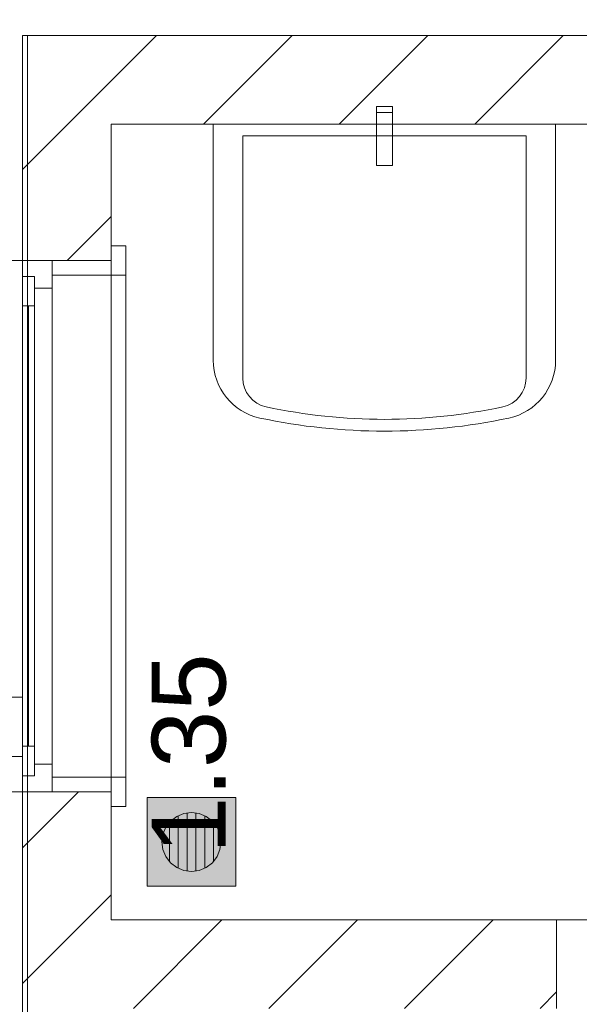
# Model space of a CAD drawing. Header units: millimetres. Extents: x 2826 to 3034, y 1533 to 1590.
# Tile 189 of 248: x 2986.028 to 2986.976, y 1580.618 to 1582.286. Entities that reach past the tile are written whole.
import ezdxf
from ezdxf.enums import TextEntityAlignment as Align

# ---------------------------------------------------------------- set-up
doc = ezdxf.new("R2010")
doc.units = ezdxf.units.MM
doc.set_wipeout_variables(frame=1)
doc.layers.add('_Caneta_No__220', color=7, linetype='Continuous', lineweight=15, true_color=0x8a8a8a)
doc.styles.add('ESTILO_GERADO_2', font='arial.ttf')
pattern_1 = [(45, (0.02328, 0.61931), (-0.1149048, 0.1149048), [])]

# ---------------------------------------------------------------- blocks, each defined once
blk = doc.blocks.new('A$Cdd268059')
at = {"layer": '_Caneta_No__220'}
h = blk.add_hatch(dxfattribs=at)
h.set_pattern_fill('TIJOLO_COMUM_0005', color=256, style=0, pattern_type=2)
h.set_pattern_definition(pattern_1)
h.paths.add_polyline_path([(0.8233, 10.2671), (0.9733, 10.2671), (0.8233, 10.4171)])
h = blk.add_hatch(dxfattribs=at)
h.set_pattern_fill('TIJOLO_COMUM_0005', color=256, style=0, pattern_type=2)
h.set_pattern_definition(pattern_1)
h.paths.add_polyline_path([(0.8233, 10.4171), (0.9733, 10.2671), (0.9733, 10.4171)])
h = blk.add_hatch(dxfattribs=at)
h.set_pattern_fill('TIJOLO_COMUM_0005', color=256, style=0, pattern_type=2)
h.set_pattern_definition(pattern_1)
h.paths.add_polyline_path([(0.9733, 10.4171), (0.9733, 10.2671), (4.5759, 10.2671), (4.5759, 10.4171)])
h = blk.add_hatch(dxfattribs=at)
h.set_pattern_fill('TIJOLO_COMUM_0005', color=256, style=0, pattern_type=2)
h.set_pattern_definition(pattern_1)
h.paths.add_polyline_path([(0.8233, 10.2671), (0.8233, 10.0362), (0.9733, 10.0362), (0.9733, 10.2671)])
h = blk.add_hatch(dxfattribs=at)
h.set_pattern_fill('TIJOLO_COMUM_0005', color=256, style=0, pattern_type=2)
h.set_pattern_definition(pattern_1)
h.paths.add_polyline_path([(0.9733, 9.1362), (0.8233, 9.1362), (0.8233, 8.2935), (0.9733, 8.2935)])
h = blk.add_hatch(color=256, dxfattribs=at)
h.paths.add_polyline_path([(1.1845, 9.1263), (1.0345, 9.1263), (1.0345, 8.9763), (1.1845, 8.9763)])
h.paths.add_polyline_path([(1.1095, 9.0013), (1.0966, 9.003), (1.0845, 9.008), (1.0742, 9.0159), (1.0662, 9.0263), (1.0612, 9.0384), (1.0595, 9.0513), (1.0612, 9.0642), (1.0662, 9.0763), (1.0742, 9.0867), (1.0845, 9.0946), (1.0966, 9.0996), (1.1095, 9.1013), (1.1225, 9.0996), (1.1345, 9.0946), (1.1449, 9.0867), (1.1528, 9.0763), (1.1578, 9.0642), (1.1595, 9.0513), (1.1578, 9.0384), (1.1528, 9.0263), (1.1449, 9.0159), (1.1345, 9.008), (1.1225, 9.003)], flags=0)
for points in [[(1.087, 9.007), (1.087, 9.0956), (1.0845, 9.0946), (1.0742, 9.0867), (1.072, 9.0839), (1.072, 9.0187), (1.0742, 9.0159), (1.0845, 9.008)], [(1.102, 9.1003), (1.0966, 9.0996), (1.087, 9.0956), (1.087, 9.007), (1.0966, 9.003), (1.102, 9.0023)], [(1.117, 9.1003), (1.1095, 9.1013), (1.102, 9.1003), (1.102, 9.0023), (1.1095, 9.0013), (1.117, 9.0023)], [(1.1225, 9.0996), (1.117, 9.1003), (1.117, 9.0023), (1.1225, 9.003), (1.132, 9.007), (1.132, 9.0956)], [(1.1345, 9.0946), (1.132, 9.0956), (1.132, 9.007), (1.1345, 9.008), (1.1449, 9.0159), (1.147, 9.0187), (1.147, 9.0839), (1.1449, 9.0867)], [(1.072, 9.0839), (1.0662, 9.0763), (1.0612, 9.0642), (1.0595, 9.0513), (1.0612, 9.0384), (1.0662, 9.0263), (1.072, 9.0187)], [(1.1528, 9.0763), (1.147, 9.0839), (1.147, 9.0187), (1.1528, 9.0263), (1.1578, 9.0384), (1.1595, 9.0513), (1.1578, 9.0642)]]:
    blk.add_hatch(color=256, dxfattribs=at).paths.add_polyline_path(points)
h = blk.add_hatch(dxfattribs=at)
h.set_pattern_fill('TIJOLO_COMUM_0005', color=256, style=0, pattern_type=2)
h.set_pattern_definition(pattern_1)
h.paths.add_polyline_path([(0.9733, 8.7693), (1.7282, 8.7693), (1.7282, 8.9193), (0.9733, 8.9193)])
for p, q in [((0.8233, 1.8193), (0.8233, 10.4171)), ((0.8233, 10.4171), (18.8463, 10.4171)), ((4.3208, 10.2671), (0.9733, 10.2671)), ((0.9733, 10.2671), (0.9733, 8.9193)), ((1.1965, 10.2471), (1.1965, 9.8371)), ((1.6765, 10.2471), (1.1965, 10.2471)), ((1.6765, 9.8371), (1.6765, 10.2471)), ((0.9733, 10.0362), (0.9733, 10.0612)), ((0.9733, 10.0112), (0.9733, 10.0612)), ((0.9733, 10.0612), (0.9983, 10.0612)), ((0.9733, 10.0362), (0.9733, 10.0612)), ((0.9733, 10.0362), (0.9733, 10.0612)), ((0.9983, 10.0612), (0.9983, 10.0112)), ((0.7983, 10.0362), (0.8233, 10.0362)), ((0.8233, 10.0362), (0.8733, 10.0362)), ((0.8233, 9.1362), (0.8233, 10.0362)), ((0.8233, 10.0092), (0.8233, 10.0362)), ((0.8233, 10.0362), (0.8733, 10.0362)), ((0.8233, 10.0362), (0.8733, 10.0362)), ((0.8733, 10.0362), (0.9733, 10.0362)), ((0.8733, 10.0362), (0.9733, 10.0362)), ((0.8733, 10.0112), (0.8733, 10.0362)), ((0.8733, 10.0362), (0.8733, 9.9892)), ((0.8733, 10.0362), (0.9733, 10.0362)), ((0.8733, 10.0362), (0.9733, 10.0362)), ((0.9733, 9.1362), (0.9733, 10.0362)), ((0.9733, 10.0362), (0.9733, 10.0112)), ((0.8433, 10.0092), (0.8233, 10.0092)), ((0.8233, 9.9592), (0.8233, 10.0092)), ((0.8233, 10.0092), (0.8433, 10.0092)), ((0.8433, 9.9892), (0.8433, 10.0092)), ((0.8433, 10.0092), (0.8433, 9.9592)), ((0.9733, 10.0112), (0.8733, 10.0112)), ((0.9983, 10.0112), (0.9733, 10.0112)), ((0.9983, 9.1612), (0.9983, 10.0112)), ((0.8733, 9.9892), (0.8433, 9.9892)), ((0.8733, 9.9892), (0.8733, 9.1832)), ((0.8233, 9.2132), (0.8233, 9.9592)), ((0.8433, 9.9592), (0.8233, 9.9592)), ((0.8233, 9.2132), (0.8233, 9.9592)), ((0.8333, 9.2132), (0.8333, 9.9592)), ((0.8433, 9.9592), (0.8433, 9.2132)), ((0.8233, 9.1632), (0.8233, 9.2132)), ((0.8233, 9.2132), (0.8433, 9.2132)), ((0.8433, 9.2132), (0.8433, 9.1632)), ((0.8433, 9.1632), (0.8433, 9.1832)), ((0.8433, 9.1832), (0.8733, 9.1832)), ((0.8733, 9.1832), (0.8733, 9.1362)), ((0.8233, 9.1362), (0.8233, 9.1632)), ((0.8233, 9.1632), (0.8433, 9.1632)), ((0.8433, 9.1632), (0.8233, 9.1632)), ((0.8733, 9.1612), (0.9733, 9.1612)), ((0.8733, 9.1362), (0.8733, 9.1612)), ((0.9733, 9.1612), (0.9733, 9.1362)), ((0.9733, 9.1112), (0.9733, 9.1612)), ((0.9733, 9.1612), (0.9983, 9.1612)), ((0.9983, 9.1612), (0.9983, 9.1112)), ((0.8233, 9.1362), (0.7983, 9.1362)), ((0.8233, 9.1362), (0.8733, 9.1362)), ((0.8233, 9.1362), (0.8733, 9.1362)), ((0.8233, 9.1362), (0.8733, 9.1362)), ((0.8733, 9.1362), (0.9733, 9.1362)), ((0.9733, 9.1362), (0.8733, 9.1362)), ((0.8733, 9.1362), (0.9733, 9.1362)), ((0.8733, 9.1362), (0.9733, 9.1362)), ((0.9733, 9.1362), (0.9733, 9.1112)), ((0.9733, 9.1362), (0.9733, 9.1112)), ((0.9733, 9.1362), (0.9733, 9.1112)), ((1.1845, 9.1263), (1.0345, 9.1263)), ((1.0345, 9.1263), (1.0345, 8.9763)), ((1.1845, 8.9763), (1.1845, 9.1263)), ((0.9983, 9.1112), (0.9733, 9.1112)), ((1.0742, 9.0867), (1.0845, 9.0946)), ((1.0845, 9.0946), (1.0966, 9.0996)), ((1.087, 9.0956), (1.087, 9.007)), ((1.0966, 9.0996), (1.1095, 9.1013)), ((1.102, 9.0023), (1.102, 9.1003)), ((1.1095, 9.1013), (1.1225, 9.0996)), ((1.117, 9.1003), (1.117, 9.0023)), ((1.1225, 9.0996), (1.1345, 9.0946)), ((1.132, 9.007), (1.132, 9.0956)), ((1.1345, 9.0946), (1.1449, 9.0867)), ((1.0612, 9.0642), (1.0662, 9.0763)), ((1.0662, 9.0763), (1.0742, 9.0867)), ((1.072, 9.0187), (1.072, 9.0839)), ((1.1449, 9.0867), (1.1528, 9.0763)), ((1.147, 9.0839), (1.147, 9.0187)), ((1.1528, 9.0763), (1.1578, 9.0642)), ((1.0595, 9.0513), (1.0612, 9.0642)), ((1.1578, 9.0642), (1.1595, 9.0513)), ((1.0612, 9.0384), (1.0595, 9.0513)), ((1.1595, 9.0513), (1.1578, 9.0384)), ((1.0662, 9.0263), (1.0612, 9.0384)), ((1.0742, 9.0159), (1.0662, 9.0263)), ((1.1528, 9.0263), (1.1449, 9.0159)), ((1.1578, 9.0384), (1.1528, 9.0263)), ((1.0845, 9.008), (1.0742, 9.0159)), ((1.0966, 9.003), (1.0845, 9.008)), ((1.1345, 9.008), (1.1225, 9.003)), ((1.1449, 9.0159), (1.1345, 9.008)), ((1.1095, 9.0013), (1.0966, 9.003)), ((1.1225, 9.003), (1.1095, 9.0013)), ((1.0345, 8.9763), (1.1845, 8.9763)), ((0.9733, 8.9193), (4.3208, 8.9193)), ((1.7282, 8.7693), (1.7282, 8.9193)), ((1.7282, 8.7693), (1.7282, 8.9193))]:
    blk.add_line(p, q, dxfattribs=at)
for points in [[(0.8316, 1.8193), (18.8463, 1.8193), (18.8502, 0.0414), (25.1638, 0.0553), (25.1638, 1.8193), (41.007, 1.8193), (41.007, 17.3869), (31.0212, 17.3869), (31.0212, 11.6171), (18.8463, 11.6171), (18.8463, 10.4171), (0.8316, 10.4171)], [(1.423, 10.1971), (1.45, 10.1971), (1.45, 10.2971), (1.423, 10.2971)], [(1.423, 10.2671), (1.45, 10.2671), (1.45, 10.2871), (1.423, 10.2871)], [(0.3923, 8.2935), (0.8233, 8.2935), (0.8233, 9.2962), (0.3923, 9.2962)]]:
    blk.add_lwpolyline(points, close=True, dxfattribs=at)
for points in [[(0.8233, 10.4171), (0.8233, 10.2671)], [(4.5759, 10.4171), (0.8233, 10.4171)], [(0.8233, 10.2671), (0.8233, 10.0362)], [(0.9733, 10.2671), (4.3208, 10.2671)], [(0.9733, 10.0362), (0.9733, 10.2671)], [(0.8233, 9.1362), (0.8233, 8.2935)], [(0.9733, 8.9193), (0.9733, 9.1362)], [(1.7282, 8.9193), (0.9733, 8.9193)]]:
    blk.add_lwpolyline(points, dxfattribs=at)
blk.add_lwpolyline([(1.1465, 10.2671), (1.1465, 9.8671, 0.35403), (1.2256, 9.7693, 0.052487), (1.4365, 9.7471, 0.052487), (1.6473, 9.7693, 0.35403), (1.7265, 9.8671), (1.7265, 10.2671)], format="xyb", close=True, dxfattribs=at)
for centre, radius, start, end in [((1.2465, 9.8371), 0.05, 180, 257.982), ((1.6265, 9.8371), 0.05, 282.018, 0), ((1.4365, 10.7296), 0.9625, 257.982, 270), ((1.4365, 10.7296), 0.9625, 270, 282.018)]:
    blk.add_arc(centre, radius, start, end, dxfattribs=at)
at = {"layer": '_Caneta_No__220', "insert": (1.1056, 9.2007), "char_height": 0.125, "attachment_point": 5, "rotation": 90, "style": 'ESTILO_GERADO_2'}
blk.add_mtext('\\A1;1.35', dxfattribs=at)
at = {"layer": '_Caneta_No__220', "style": 'ESTILO_GERADO_2'}
for p in [(34.4309, 10.5457), (35.0309, 10.5457)]:
    blk.add_attdef('txt', text='', height=0.12, dxfattribs=at).set_placement(p, align=Align.MIDDLE_CENTER)
blk.add_attdef('txt', text='', height=0.12, rotation=90, dxfattribs=at).set_placement((1.2958, 6.4033), align=Align.MIDDLE_CENTER)
blk.add_wipeout([(0.3923, 9.1962), (0.8233, 9.1962), (0.8233, 9.2962), (0.3923, 9.2962)]).dxf.layer = '_Caneta_No__220'
at = {"layer": '_Caneta_No__220'}
for points in [[(0.8233, 9.2962), (0.3923, 9.2962)], [(0.8233, 9.1962), (0.8233, 9.2962)], [(0.3923, 9.1962), (0.8233, 9.1962)]]:
    blk.add_lwpolyline(points, dxfattribs=at)

msp = doc.modelspace()

# ---------------------------------------------------------------- block references
msp.add_blockref('A$Cdd268059', (2985.2094, 1571.8422))

doc.saveas('drawing.dxf')
